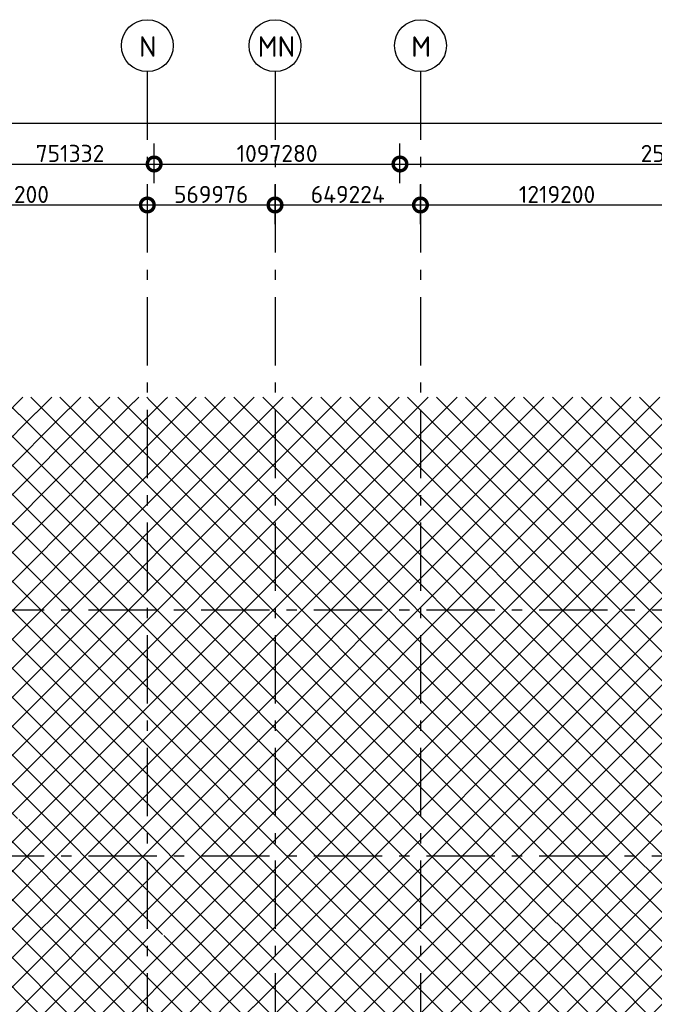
# Model space of a CAD drawing. Header units: millimetres. Extents: x -285236 to 84130, y -470 to 79511.
# Tile 159 of 192: x -15242 to -5947, y 64309 to 78723. Entities that reach past the tile are written whole.
import ezdxf

# ---------------------------------------------------------------- set-up
doc = ezdxf.new("R2010")
doc.units = ezdxf.units.MM
doc.linetypes.add('NLRS_stramien', pattern=[1650, 1000, -250, 150, -250])
doc.layers.add('XREF', color=254, linetype='Continuous')
doc.styles.add('ISOCPEUR', font='isocpeur.ttf', dxfattribs={"height": 300})
doc.styles.add('ISOCPEUR_1', font='isocpeur.ttf', dxfattribs={"height": 250})
doc.dimstyles.new('NLRS_2_5mm_mm_bol_continuous_swe', dxfattribs={"dimscale": 304.8, "dimtxt": 0.816914, "dimasz": 1.312336, "dimexe": 0.984252, "dimexo": 0.0625, "dimgap": 0.098425, "dimtad": 1, "dimdec": 0, "dimlfac": 304.8, "dimdsep": 46, "dimtxsty": 'ISOCPEUR_1', "dimblk1": 'DOTSMALL', "dimblk2": 'DOTSMALL', "dimsah": 1, "dimcen": 0.09, "dimdle": 0.984252, "dimazin": 0, "dimtfac": 1, "dimtdec": 4, "dimtix": 1, "dimtmove": 0, "dimatfit": 3, "dimfxl": 0.003229, "dimfxlon": 1, "dimtvp": 1, "dimtolj": 1, "dimtzin": 0, "dimarcsym": 2})

# ---------------------------------------------------------------- blocks, each defined once
blk = doc.blocks.new('_DotSmall')
at = {"color": 0, "linetype": 'ByBlock', "const_width": 0.5}
blk.add_lwpolyline([(-0.0625, 0, 1), (0.0625, 0, 1)], format="xyb", close=True, dxfattribs=at)
blk = doc.blocks.new('*D53')
at = {"layer": 'Defpoints', "color": 0, "lineweight": 100, "transparency": 16777216}
for p in [(-13372, 76010), (-17372, 75710), (-13372, 75710)]:
    blk.add_point(p, dxfattribs=at)
at = {"layer": 'XREF', "color": 0, "lineweight": -2, "transparency": 16777216}
for p, q in [((-17372, 75729), (-17372, 76310)), ((-13372, 75729), (-13372, 76310)), ((-17672, 76010), (-13072, 76010))]:
    blk.add_line(p, q, dxfattribs=at)
at = {"layer": 'XREF', "color": 0, "lineweight": -2, "transparency": 16777216, "xscale": 400, "yscale": 400, "zscale": 400, "rotation": 180}
blk.add_blockref('_DotSmall', (-17372, 76010), dxfattribs=at)
at = {"layer": 'XREF', "color": 0, "lineweight": -2, "transparency": 16777216, "xscale": 400, "yscale": 400, "zscale": 400}
blk.add_blockref('_DotSmall', (-13372, 76010), dxfattribs=at)
at = {"layer": 'XREF', "color": 0, "transparency": 16777216, "insert": (-15372, 76165), "char_height": 250, "width": 879.14, "attachment_point": 5, "style": 'ISOCPEUR_1'}
blk.add_mtext('\\A1;1219200', dxfattribs=at)
blk = doc.blocks.new('*D54')
at = {"layer": 'Defpoints', "color": 0, "lineweight": 100, "transparency": 16777216}
for p in [(-11502, 76010), (-13372, 75710), (-11502, 75710)]:
    blk.add_point(p, dxfattribs=at)
at = {"layer": 'XREF', "color": 0, "lineweight": -2, "transparency": 16777216}
for p, q in [((-13372, 75729), (-13372, 76310)), ((-11502, 75729), (-11502, 76310)), ((-13672, 76010), (-11202, 76010))]:
    blk.add_line(p, q, dxfattribs=at)
at = {"layer": 'XREF', "color": 0, "lineweight": -2, "transparency": 16777216, "xscale": 400, "yscale": 400, "zscale": 400, "rotation": 180}
blk.add_blockref('_DotSmall', (-13372, 76010), dxfattribs=at)
at = {"layer": 'XREF', "color": 0, "lineweight": -2, "transparency": 16777216, "xscale": 400, "yscale": 400, "zscale": 400}
blk.add_blockref('_DotSmall', (-11502, 76010), dxfattribs=at)
at = {"layer": 'XREF', "color": 0, "transparency": 16777216, "insert": (-12437, 76165), "char_height": 250, "width": 787.21, "attachment_point": 5, "style": 'ISOCPEUR_1'}
blk.add_mtext('\\A1;569976', dxfattribs=at)
blk = doc.blocks.new('*D55')
at = {"layer": 'Defpoints', "color": 0, "lineweight": 100, "transparency": 16777216}
for p in [(-9372, 76010), (-11502, 75710), (-9372, 75710)]:
    blk.add_point(p, dxfattribs=at)
at = {"layer": 'XREF', "color": 0, "lineweight": -2, "transparency": 16777216}
for p, q in [((-11502, 75729), (-11502, 76310)), ((-9372, 75729), (-9372, 76310)), ((-11802, 76010), (-9072, 76010))]:
    blk.add_line(p, q, dxfattribs=at)
at = {"layer": 'XREF', "color": 0, "lineweight": -2, "transparency": 16777216, "xscale": 400, "yscale": 400, "zscale": 400, "rotation": 180}
blk.add_blockref('_DotSmall', (-11502, 76010), dxfattribs=at)
at = {"layer": 'XREF', "color": 0, "lineweight": -2, "transparency": 16777216, "xscale": 400, "yscale": 400, "zscale": 400}
blk.add_blockref('_DotSmall', (-9372, 76010), dxfattribs=at)
at = {"layer": 'XREF', "color": 0, "transparency": 16777216, "insert": (-10437, 76165), "char_height": 250, "width": 787.21, "attachment_point": 5, "style": 'ISOCPEUR_1'}
blk.add_mtext('\\A1;649224', dxfattribs=at)
blk = doc.blocks.new('*D56')
at = {"layer": 'Defpoints', "color": 0, "lineweight": 100, "transparency": 16777216}
for p in [(-5372, 76010), (-9372, 75710), (-5372, 75710)]:
    blk.add_point(p, dxfattribs=at)
at = {"layer": 'XREF', "color": 0, "lineweight": -2, "transparency": 16777216}
for p, q in [((-9372, 75729), (-9372, 76310)), ((-5372, 75729), (-5372, 76310)), ((-9672, 76010), (-5072, 76010))]:
    blk.add_line(p, q, dxfattribs=at)
at = {"layer": 'XREF', "color": 0, "lineweight": -2, "transparency": 16777216, "xscale": 400, "yscale": 400, "zscale": 400, "rotation": 180}
blk.add_blockref('_DotSmall', (-9372, 76010), dxfattribs=at)
at = {"layer": 'XREF', "color": 0, "lineweight": -2, "transparency": 16777216, "xscale": 400, "yscale": 400, "zscale": 400}
blk.add_blockref('_DotSmall', (-5372, 76010), dxfattribs=at)
at = {"layer": 'XREF', "color": 0, "transparency": 16777216, "insert": (-7372, 76165), "char_height": 250, "width": 879.14, "attachment_point": 5, "style": 'ISOCPEUR_1'}
blk.add_mtext('\\A1;1219200', dxfattribs=at)
blk = doc.blocks.new('*D121')
at = {"layer": 'Defpoints', "color": 0, "lineweight": 100, "transparency": 16777216}
for p in [(-13272, 76610), (-15737, 76310), (-13272, 76310)]:
    blk.add_point(p, dxfattribs=at)
at = {"layer": 'XREF', "color": 0, "lineweight": -2, "transparency": 16777216}
for p, q in [((-15737, 76329), (-15737, 76910)), ((-13272, 76329), (-13272, 76910)), ((-16037, 76610), (-12972, 76610))]:
    blk.add_line(p, q, dxfattribs=at)
at = {"layer": 'XREF', "color": 0, "lineweight": -2, "transparency": 16777216, "xscale": 400, "yscale": 400, "zscale": 400, "rotation": 180}
blk.add_blockref('_DotSmall', (-15737, 76610), dxfattribs=at)
at = {"layer": 'XREF', "color": 0, "lineweight": -2, "transparency": 16777216, "xscale": 400, "yscale": 400, "zscale": 400}
blk.add_blockref('_DotSmall', (-13272, 76610), dxfattribs=at)
at = {"layer": 'XREF', "color": 0, "transparency": 16777216, "insert": (-14505, 76765), "char_height": 250, "width": 879.14, "attachment_point": 5, "style": 'ISOCPEUR_1'}
blk.add_mtext('\\A1;751332', dxfattribs=at)
blk = doc.blocks.new('*D122')
at = {"layer": 'Defpoints', "color": 0, "lineweight": 100, "transparency": 16777216}
for p in [(-9672, 76610), (-13272, 76310), (-9672, 76310)]:
    blk.add_point(p, dxfattribs=at)
at = {"layer": 'XREF', "color": 0, "lineweight": -2, "transparency": 16777216}
for p, q in [((-13272, 76329), (-13272, 76910)), ((-9672, 76329), (-9672, 76910)), ((-13572, 76610), (-9372, 76610))]:
    blk.add_line(p, q, dxfattribs=at)
at = {"layer": 'XREF', "color": 0, "lineweight": -2, "transparency": 16777216, "xscale": 400, "yscale": 400, "zscale": 400, "rotation": 180}
blk.add_blockref('_DotSmall', (-13272, 76610), dxfattribs=at)
at = {"layer": 'XREF', "color": 0, "lineweight": -2, "transparency": 16777216, "xscale": 400, "yscale": 400, "zscale": 400}
blk.add_blockref('_DotSmall', (-9672, 76610), dxfattribs=at)
at = {"layer": 'XREF', "color": 0, "transparency": 16777216, "insert": (-11472, 76765), "char_height": 250, "width": 850.41, "attachment_point": 5, "style": 'ISOCPEUR_1'}
blk.add_mtext('\\A1;1097280', dxfattribs=at)
blk = doc.blocks.new('*D123')
at = {"layer": 'Defpoints', "color": 0, "lineweight": 100, "transparency": 16777216}
for p in [(-1342, 76610), (-9672, 76310), (-1342, 76310)]:
    blk.add_point(p, dxfattribs=at)
at = {"layer": 'XREF', "color": 0, "lineweight": -2, "transparency": 16777216}
for p, q in [((-9672, 76329), (-9672, 76910)), ((-1342, 76329), (-1342, 76910)), ((-9972, 76610), (-1042, 76610))]:
    blk.add_line(p, q, dxfattribs=at)
at = {"layer": 'XREF', "color": 0, "lineweight": -2, "transparency": 16777216, "xscale": 400, "yscale": 400, "zscale": 400, "rotation": 180}
blk.add_blockref('_DotSmall', (-9672, 76610), dxfattribs=at)
at = {"layer": 'XREF', "color": 0, "lineweight": -2, "transparency": 16777216, "xscale": 400, "yscale": 400, "zscale": 400}
blk.add_blockref('_DotSmall', (-1342, 76610), dxfattribs=at)
at = {"layer": 'XREF', "color": 0, "transparency": 16777216, "insert": (-5507, 76765), "char_height": 250, "width": 850.41, "attachment_point": 5, "style": 'ISOCPEUR_1'}
blk.add_mtext('\\A1;2538984', dxfattribs=at)
blk = doc.blocks.new('*D134')
at = {"layer": 'Defpoints', "color": 0, "lineweight": 100, "transparency": 16777216}
for p in [(40628, 77210), (-41829, 76910), (40628, 76910)]:
    blk.add_point(p, dxfattribs=at)
at = {"layer": 'XREF', "color": 0, "lineweight": -2, "transparency": 16777216}
for p, q in [((-41829, 76929), (-41829, 77510)), ((40628, 76929), (40628, 77510)), ((-42129, 77210), (40928, 77210))]:
    blk.add_line(p, q, dxfattribs=at)
at = {"layer": 'XREF', "color": 0, "lineweight": -2, "transparency": 16777216, "xscale": 400, "yscale": 400, "zscale": 400, "rotation": 180}
blk.add_blockref('_DotSmall', (-41829, 77210), dxfattribs=at)
at = {"layer": 'XREF', "color": 0, "lineweight": -2, "transparency": 16777216, "xscale": 400, "yscale": 400, "zscale": 400}
blk.add_blockref('_DotSmall', (40628, 77210), dxfattribs=at)
at = {"layer": 'XREF', "color": 0, "transparency": 16777216, "insert": (-601, 77365), "char_height": 250, "width": 1091.75, "attachment_point": 5, "style": 'ISOCPEUR_1'}
blk.add_mtext('\\A1;25132937', dxfattribs=at)

msp = doc.modelspace()

# ---------------------------------------------------------------- hatches: boundary and pattern name
at = {"layer": 'XREF', "lineweight": 9}
h = msp.add_hatch(dxfattribs=at)
h.set_pattern_fill('FP_254', color=256, style=0, pattern_type=2)
h.set_pattern_definition([(45, (-29773.96, 17038.63), (-212.132, 212.132), []), (135, (-29773.96, 17038.63), (-212.132, -212.132), [])])
h.paths.add_polyline_path([(-21772.227, 72228.9468), (-12920.1945, 73194.6441), (-21772.227, 73194.6441)])
h = msp.add_hatch(dxfattribs=at)
h.set_pattern_fill('FP_259', color=256, style=0, pattern_type=2)
h.set_pattern_definition([(44.996, (-29775.27, 17050.63), (-212.1295, 212.0921), []), (135.006, (-29775.27, 17050.63), (-212.1299, -212.1073), [])])
h.paths.add_polyline_path([(-9472.1304, 62387.6047), (-2194.1357, 73194.6441), (-12920.1945, 73194.6441), (-21772.227, 72228.9468), (-9547.8856, 62448.2166)])
h = msp.add_hatch(dxfattribs=at)
h.set_pattern_fill('FP_256', color=256, style=0, pattern_type=2)
h.set_pattern_definition([(44.996, (-29770.8, 17046.4), (-212.1294, 212.129), []), (135, (-29770.8, 17046.4), (-212.1293, -212.0994), [])])
h.paths.add_polyline_path([(-1343.6184, 59082.6047), (-1343.6184, 73194.6441), (-2194.1357, 73194.6441), (-9472.1304, 62387.6047), (-1356.1106, 59087.6839)])
h = msp.add_hatch(dxfattribs=at)
h.set_pattern_fill('FP_253', color=256, style=0, pattern_type=2)
h.set_pattern_definition([(44.994, (-29773.96, 17055.32), (-212.1317, 212.0885), []), (135.006, (-29773.96, 17055.32), (-212.1317, -212.0885), [])])
h.paths.add_polyline_path([(-13332.1304, 62387.6047), (-11493.2874, 62387.6047), (-11493.2874, 62395.6047), (-11488.2874, 62395.6047), (-11478.2393, 62472.8398), (-11475.5745, 62477.6165), (-11471.7684, 62482.4287), (-11465.0374, 62487.4393), (-11457.199, 62490.5891), (-11448.7874, 62491.6635), (-11440.3758, 62490.5891), (-11432.5374, 62487.4393), (-11423.6933, 62479.7569), (-11419.3356, 62472.8398), (-11416.8391, 62464.1989), (-11413.4835, 62431.075), (-11409.2874, 62395.6047), (-11404.2874, 62395.6047), (-11404.2874, 62387.6047), (-9472.1304, 62387.6047), (-21772.227, 72228.9468), (-13472.1304, 62387.6047), (-13372.1304, 62387.6047)])
h = msp.add_hatch(dxfattribs=at)
h.set_pattern_fill('FP_257', color=256, style=0, pattern_type=2)
h.set_pattern_definition([(44.994, (-29773.84, 17055.6), (-212.1322, 212.088), []), (135.006, (-29773.84, 17055.6), (-212.1315, -212.0873), [])])
h.paths.add_polyline_path([(-13472.1304, 62387.6047), (-21772.227, 72228.9468), (-15537.1304, 62402.8478), (-13481.5111, 62387.6739)])

# ---------------------------------------------------------------- linework, layer by layer
at = {"layer": 'XREF', "linetype": 'NLRS_stramien'}
for p, q in [((-13372.1304, 77962.7572), (-13372.1304, 8370.0218)), ((-11502.1304, 77962.7572), (-11502.1304, 8370.0218)), ((-9372.1304, 77962.7572), (-9372.1304, 8370.0218)), ((-47232.6128, 70082.6047), (64223.889, 70082.6047)), ((-47232.6128, 66482.6047), (64223.889, 66482.6047))]:
    msp.add_line(p, q, dxfattribs=at)
at = {"layer": 'XREF'}
for centre in [(-13372.1304, 78342.7572), (-11502.1304, 78342.7572), (-9372.1304, 78342.7572)]:
    msp.add_circle(centre, 380, dxfattribs=at)

# ---------------------------------------------------------------- texts
at = {"layer": 'XREF', "char_height": 300, "attachment_point": 1, "style": 'ISOCPEUR'}
for s, insert, width in [('\\fISOCPEUR|b0|i0|c238|p34|;N', (-13494.5083, 78479.2534), 288.6075), ('MN', (-11756.5083, 78479.2534), 609.2825), ('\\fISOCPEUR|b0|i0|c238|p34|;M', (-9507.5083, 78479.2534), 320.675)]:
    msp.add_mtext(s, dxfattribs=dict(at, insert=insert, width=width))

# ---------------------------------------------------------------- dimensions: what is measured, and where the dimension line sits
at = {"layer": 'XREF'}
for base, p1, p2, override, picture, middle in [((40627.8696, 77209.5006), (-41829.2732, 76909.5006), (40627.8696, 76909.5006), {"dimpost": '<>', "dimfxl": 82457.142857}, '*D134', (-600.7018, 77364.5006)), ((-13272.1304, 76609.5006), (-15737.1304, 76309.5006), (-13272.1304, 76309.5006), {"dimpost": '<>', "dimfxl": 2465}, '*D121', (-14504.6304, 76764.5006)), ((-9672.1304, 76609.5006), (-13272.1304, 76309.5006), (-9672.1304, 76309.5006), {"dimpost": '<>', "dimfxl": 3600}, '*D122', (-11472.1304, 76764.5006)), ((-1342.1304, 76609.5006), (-9672.1304, 76309.5006), (-1342.1304, 76309.5006), {"dimpost": '<>', "dimfxl": 8330}, '*D123', (-5507.1304, 76764.5006)), ((-13372.1304, 76009.5006), (-17372.1304, 75709.5006), (-13372.1304, 75709.5006), {"dimpost": '<>', "dimfxl": 4000}, '*D53', (-15372.1304, 76164.5006)), ((-11502.1304, 76009.5006), (-13372.1304, 75709.5006), (-11502.1304, 75709.5006), {"dimpost": '<>', "dimfxl": 1870}, '*D54', (-12437.1304, 76164.5006)), ((-9372.1304, 76009.5006), (-11502.1304, 75709.5006), (-9372.1304, 75709.5006), {"dimpost": '<>', "dimfxl": 2130}, '*D55', (-10437.1304, 76164.5006)), ((-5372.1304, 76009.5006), (-9372.1304, 75709.5006), (-5372.1304, 75709.5006), {"dimpost": '<>', "dimfxl": 4000}, '*D56', (-7372.1304, 76164.5006))]:
    dim = msp.add_linear_dim(base=base, p1=p1, p2=p2, dimstyle='NLRS_2_5mm_mm_bol_continuous_swe', override=override, dxfattribs=at)
    dim.commit()
    dim.dimension.update_dxf_attribs({"geometry": picture, "text_midpoint": middle})

doc.saveas('drawing.dxf')
